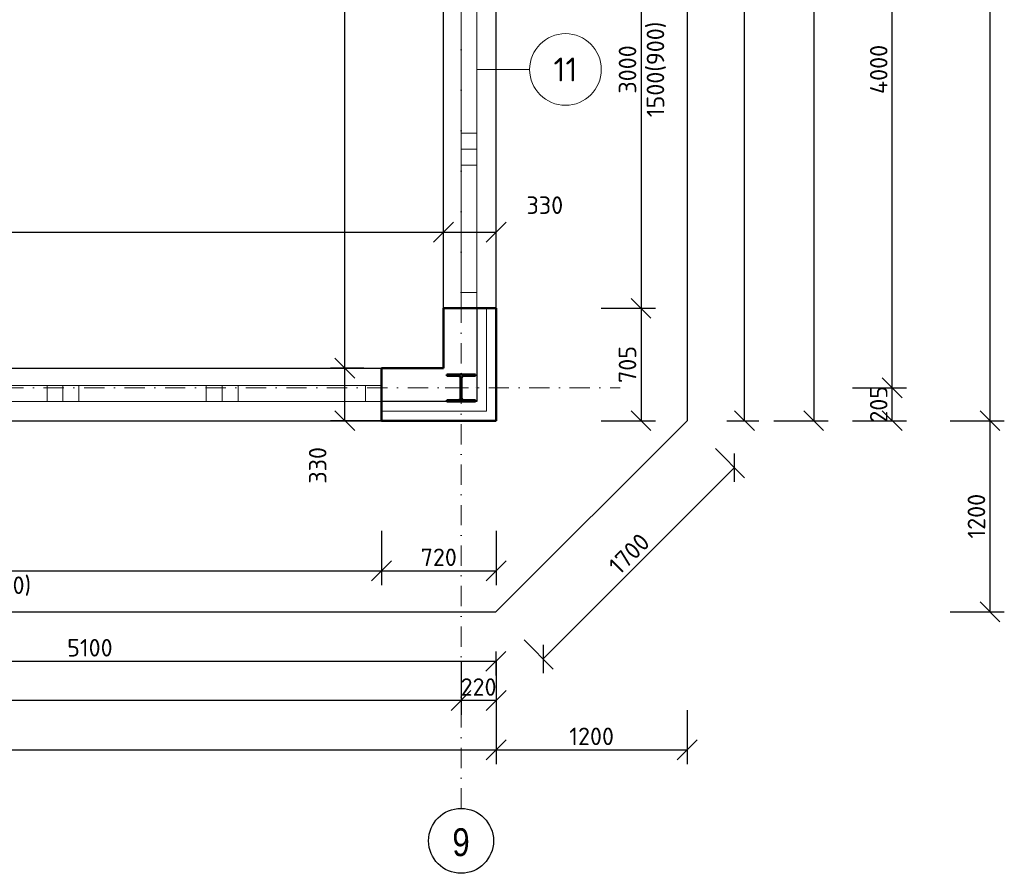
# Model space of a CAD drawing. Header units: millimetres. Extents: x -118752 to 407724, y -73278 to 155058.
# Tile 77 of 256: x 100673 to 106856, y 6270 to 11631. Entities that reach past the tile are written whole.
import ezdxf
from ezdxf.enums import TextEntityAlignment as Align

# ---------------------------------------------------------------- set-up
doc = ezdxf.new("R2010")
doc.units = ezdxf.units.MM
doc.header["$LTSCALE"] = 10
doc.linetypes.add('DASHDOT', pattern=[25.4, 12.7, -6.35, 0, -6.35])
for name, color, linetype, lineweight in [('CKBUBLINY', 1, 'Continuous', 18), ('CKBUBLINY_POPIS', 3, 'Continuous', 25), ('CKIZOLACE', 1, 'Continuous', 18), ('CKKOTY', 3, 'Continuous', 25), ('CKOKNA', 1, 'Continuous', 18), ('CKRASTR', 7, 'DASHDOT', 15), ('CKRASTR_POPIS', 3, 'Continuous', 25), ('CKSTENY_PODROVINOU', 7, 'Continuous', 25), ('CKSTENY_REZ', 6, 'Continuous', 50), ('CSPROFILY_OSY', 1, 'DASHDOT', 18), ('CSPROFILY_REZY', 4, 'Continuous', 50), ('pohledy', 7, 'Continuous', 25)]:
    doc.layers.add(name, color=color, linetype=linetype, lineweight=lineweight)
doc.styles.add('Arial', font='arial.ttf', dxfattribs={"width": 0.8})
doc.styles.get("Standard").update_dxf_attribs({"font": 'isocpeur.ttf'})
doc.linetypes.add('IZOLACE_POLYSTYREN_EXPANDOVANY', pattern='A,1,[224,CADKON.SHX,S=0.01,R=0,X=-0.5,Y=-1.74],-2', length=3)
doc.dimstyles.new('CADKON', dxfattribs={"dimscale": 50, "dimtxt": 2.2, "dimasz": 2.5, "dimexe": 1.8, "dimexo": 5, "dimgap": 0.6, "dimtad": 1, "dimrnd": 1, "dimtxsty": 'Standard', "dimblk1": 'OBLIQUE', "dimblk2": 'OBLIQUE', "dimsah": 1, "dimcen": 2.5, "dimadec": 1, "dimazin": 2, "dimtfac": 1, "dimtdec": 4, "dimtix": 1, "dimtmove": 2, "dimatfit": 3, "dimldrblk": 'OPEN30', "dimfxl": 5, "dimfxlon": 1, "dimtolj": 1, "dimarcsym": 0})

# ---------------------------------------------------------------- blocks, each defined once
blk = doc.blocks.new('_OBLIQUE')
at = {"color": 0, "linetype": 'ByBlock'}
blk.add_line((-0.5, -0.5), (0.5, 0.5), dxfattribs=at)
blk = doc.blocks.new('*D7908')
at = {"layer": 'CKKOTY', "color": 0, "lineweight": -2}
for p, q in [((104324.9, 9818.2), (104664.9, 9818.2)), ((104574.9, 9818.2), (104574.9, 9112.7)), ((104324.9, 9112.7), (104664.9, 9112.7))]:
    blk.add_line(p, q, dxfattribs=at)
at = {"layer": 'Defpoints', "color": 0}
for p in [(103664.4, 9818.2), (103664.4, 9112.7), (104574.9, 9112.7)]:
    blk.add_point(p, dxfattribs=at)
at = {"layer": 'CKKOTY', "color": 0, "lineweight": -2, "xscale": 125, "yscale": 125, "zscale": 125}
for p, rotation in [((104574.9, 9818.2), 90), ((104574.9, 9112.7), 270)]:
    blk.add_blockref('_OBLIQUE', p, dxfattribs=dict(at, rotation=rotation))
at = {"layer": 'CKKOTY', "color": 0, "insert": (104489.9, 9465.4), "char_height": 110, "attachment_point": 5, "rotation": 90}
blk.add_mtext('\\A1;705', dxfattribs=at)
blk = doc.blocks.new('_Open30')
at = {"color": 0, "lineweight": -2}
for p, q in [((-1, 0.268), (0, 0)), ((0, 0), (-1, -0.268)), ((0, 0), (-1, 0))]:
    blk.add_line(p, q, dxfattribs=at)
blk = doc.blocks.new('*D7909')
at = {"layer": 'CKKOTY', "color": 0, "lineweight": -2}
for p, q in [((104324.9, 12818.2), (104664.9, 12818.2)), ((104574.9, 12818.2), (104574.9, 9818.2)), ((104324.9, 9818.2), (104664.9, 9818.2))]:
    blk.add_line(p, q, dxfattribs=at)
at = {"layer": 'Defpoints', "color": 0}
for p in [(103664.4, 12818.2), (103664.4, 9818.2), (104574.9, 9818.2)]:
    blk.add_point(p, dxfattribs=at)
at = {"layer": 'CKKOTY', "color": 0, "lineweight": -2, "xscale": 125, "yscale": 125, "zscale": 125}
for p, rotation in [((104574.9, 12818.2), 90), ((104574.9, 9818.2), 270)]:
    blk.add_blockref('_OBLIQUE', p, dxfattribs=dict(at, rotation=rotation))
at = {"layer": 'CKKOTY', "color": 0, "char_height": 110, "attachment_point": 5, "rotation": 90}
for s, insert in [('\\A1;1500(900)', (104670.9, 11318.2)), ('\\A1;3000', (104489.9, 11318.2))]:
    blk.add_mtext(s, dxfattribs=dict(at, insert=insert))
blk = doc.blocks.new('*D7918')
at = {"layer": 'CKKOTY', "color": 0, "lineweight": -2}
for p, q in [((105409.2, 19068.2), (105749.2, 19068.2)), ((105659.2, 19068.2), (105659.2, 9112.7)), ((105409.2, 9112.7), (105749.2, 9112.7))]:
    blk.add_line(p, q, dxfattribs=at)
at = {"layer": 'Defpoints', "color": 0}
for p in [(103664.4, 19068.2), (103664.4, 9112.7), (105659.2, 9112.7)]:
    blk.add_point(p, dxfattribs=at)
at = {"layer": 'CKKOTY', "color": 0, "lineweight": -2, "xscale": 125, "yscale": 125, "zscale": 125}
for p, rotation in [((105659.2, 19068.2), 90), ((105659.2, 9112.7), 270)]:
    blk.add_blockref('_OBLIQUE', p, dxfattribs=dict(at, rotation=rotation))
at = {"layer": 'CKKOTY', "color": 0, "insert": (105574.2, 14090.4), "char_height": 110, "attachment_point": 5, "rotation": 90}
blk.add_mtext('\\A1;9955', dxfattribs=at)
blk = doc.blocks.new('*D7919')
at = {"layer": 'CKKOTY', "color": 0, "lineweight": -2}
for p, q in [((105902.6, 9318.2), (106242.6, 9318.2)), ((106152.6, 9112.7), (106152.6, 9318.2)), ((105902.6, 9112.7), (106242.6, 9112.7))]:
    blk.add_line(p, q, dxfattribs=at)
at = {"layer": 'Defpoints', "color": 0}
for p in [(103664.4, 9318.2), (106152.6, 9318.2), (103664.4, 9112.7)]:
    blk.add_point(p, dxfattribs=at)
at = {"layer": 'CKKOTY', "color": 0, "lineweight": -2, "xscale": 125, "yscale": 125, "zscale": 125}
for p, rotation in [((106152.6, 9318.2), 270), ((106152.6, 9112.7), 90)]:
    blk.add_blockref('_OBLIQUE', p, dxfattribs=dict(at, rotation=rotation))
at = {"layer": 'CKKOTY', "color": 0, "insert": (106067.6, 9215.4), "char_height": 110, "attachment_point": 5, "rotation": 90}
blk.add_mtext('\\A1;205', dxfattribs=at)
blk = doc.blocks.new('_Open90')
at = {"color": 0, "lineweight": -2}
for p, q in [((-0.5, 0.5), (0, 0)), ((0, 0), (-1, 0)), ((0, 0), (-0.5, -0.5))]:
    blk.add_line(p, q, dxfattribs=at)
blk = doc.blocks.new('*D7920')
at = {"layer": 'CKKOTY', "color": 0, "lineweight": -2}
for p, q in [((105902.6, 13318.2), (106242.6, 13318.2)), ((106152.6, 9318.2), (106152.6, 13318.2)), ((105902.6, 9318.2), (106242.6, 9318.2))]:
    blk.add_line(p, q, dxfattribs=at)
at = {"layer": 'Defpoints', "color": 0}
for p in [(104444.4, 13318.2), (106152.6, 13318.2), (103664.4, 9318.2)]:
    blk.add_point(p, dxfattribs=at)
at = {"layer": 'CKKOTY', "color": 0, "lineweight": -2, "xscale": 125, "yscale": 125, "zscale": 125}
for p, rotation in [((106152.6, 13318.2), 90), ((106152.6, 9318.2), 270)]:
    blk.add_blockref('_OBLIQUE', p, dxfattribs=dict(at, rotation=rotation))
at = {"layer": 'CKKOTY', "color": 0, "insert": (106067.6, 11318.2), "char_height": 110, "attachment_point": 5, "rotation": 90}
blk.add_mtext('\\A1;4000', dxfattribs=at)
blk = doc.blocks.new('*D7927')
at = {"layer": 'CKKOTY', "color": 0, "lineweight": -2}
for p, q in [((106516.4, 41568.2), (106856.4, 41568.2)), ((106766.4, 41568.2), (106766.4, 9112.7)), ((106516.4, 9112.7), (106856.4, 9112.7))]:
    blk.add_line(p, q, dxfattribs=at)
at = {"layer": 'Defpoints', "color": 0}
for p in [(103664.4, 41568.2), (103664.4, 9112.7), (106766.4, 9112.7)]:
    blk.add_point(p, dxfattribs=at)
at = {"layer": 'CKKOTY', "color": 0, "lineweight": -2, "xscale": 125, "yscale": 125, "zscale": 125}
for p, rotation in [((106766.4, 41568.2), 90), ((106766.4, 9112.7), 270)]:
    blk.add_blockref('_OBLIQUE', p, dxfattribs=dict(at, rotation=rotation))
at = {"layer": 'CKKOTY', "color": 0, "insert": (106681.4, 25340.4), "char_height": 110, "attachment_point": 5, "rotation": 90}
blk.add_mtext('\\A1;32455', dxfattribs=at)
blk = doc.blocks.new('*D7929')
at = {"layer": 'CKKOTY', "color": 0, "lineweight": -2}
for p, q in [((102944.4, 8420), (102944.4, 8080)), ((103664.4, 8420), (103664.4, 8080)), ((102944.4, 8170), (103664.4, 8170))]:
    blk.add_line(p, q, dxfattribs=at)
at = {"layer": 'Defpoints', "color": 0}
for p in [(102944.4, 9112.7), (103664.4, 9112.7), (103664.4, 8170)]:
    blk.add_point(p, dxfattribs=at)
at = {"layer": 'CKKOTY', "color": 0, "lineweight": -2, "xscale": 125, "yscale": 125, "zscale": 125, "rotation": 180}
blk.add_blockref('_OBLIQUE', (102944.4, 8170), dxfattribs=at)
at = {"layer": 'CKKOTY', "color": 0, "lineweight": -2, "xscale": 125, "yscale": 125, "zscale": 125}
blk.add_blockref('_OBLIQUE', (103664.4, 8170), dxfattribs=at)
at = {"layer": 'CKKOTY', "color": 0, "insert": (103304.4, 8255), "char_height": 110, "attachment_point": 5}
blk.add_mtext('\\A1;720', dxfattribs=at)
blk = doc.blocks.new('*D7930')
at = {"layer": 'CKKOTY', "color": 0, "lineweight": -2}
for p, q in [((103444.4, 7605.2), (103444.4, 7265.2)), ((103664.4, 7605.2), (103664.4, 7265.2)), ((103664.4, 7355.2), (103444.4, 7355.2))]:
    blk.add_line(p, q, dxfattribs=at)
at = {"layer": 'Defpoints', "color": 0}
for p in [(103444.4, 9112.7), (103664.4, 9112.7), (103444.4, 7355.2)]:
    blk.add_point(p, dxfattribs=at)
at = {"layer": 'CKKOTY', "color": 0, "lineweight": -2, "xscale": 125, "yscale": 125, "zscale": 125}
blk.add_blockref('_OBLIQUE', (103444.4, 7355.2), dxfattribs=at)
at = {"layer": 'CKKOTY', "color": 0, "lineweight": -2, "xscale": 125, "yscale": 125, "zscale": 125, "rotation": 180}
blk.add_blockref('_OBLIQUE', (103664.4, 7355.2), dxfattribs=at)
at = {"layer": 'CKKOTY', "color": 0, "insert": (103554.4, 7440.2), "char_height": 110, "attachment_point": 5}
blk.add_mtext('\\A1;220', dxfattribs=at)
blk = doc.blocks.new('*D7931')
at = {"layer": 'CKKOTY', "color": 0, "lineweight": -2}
for p, q in [((97444.4, 7605.2), (97444.4, 7265.2)), ((103444.4, 7605.2), (103444.4, 7265.2)), ((103444.4, 7355.2), (97444.4, 7355.2))]:
    blk.add_line(p, q, dxfattribs=at)
at = {"layer": 'Defpoints', "color": 0}
for p in [(103444.4, 9112.7), (97444.4, 8170), (97444.4, 7355.2)]:
    blk.add_point(p, dxfattribs=at)
at = {"layer": 'CKKOTY', "color": 0, "lineweight": -2, "xscale": 125, "yscale": 125, "zscale": 125, "rotation": 180}
blk.add_blockref('_OBLIQUE', (97444.4, 7355.2), dxfattribs=at)
at = {"layer": 'CKKOTY', "color": 0, "lineweight": -2, "xscale": 125, "yscale": 125, "zscale": 125}
blk.add_blockref('_OBLIQUE', (103444.4, 7355.2), dxfattribs=at)
at = {"layer": 'CKKOTY', "color": 0, "insert": (100444.4, 7440.2), "char_height": 110, "attachment_point": 5}
blk.add_mtext('\\A1;6000', dxfattribs=at)
blk = doc.blocks.new('*D7935')
at = {"layer": 'CKKOTY', "color": 0, "lineweight": -2}
for p, q in [((86724.4, 7295.4), (86724.4, 6955.4)), ((103664.4, 7295.4), (103664.4, 6955.4)), ((86724.4, 7045.4), (103664.4, 7045.4))]:
    blk.add_line(p, q, dxfattribs=at)
at = {"layer": 'Defpoints', "color": 0}
for p in [(86724.4, 9112.7), (103664.4, 9112.7), (103664.4, 7045.4)]:
    blk.add_point(p, dxfattribs=at)
at = {"layer": 'CKKOTY', "color": 0, "lineweight": -2, "xscale": 125, "yscale": 125, "zscale": 125, "rotation": 180}
blk.add_blockref('_OBLIQUE', (86724.4, 7045.4), dxfattribs=at)
at = {"layer": 'CKKOTY', "color": 0, "lineweight": -2, "xscale": 125, "yscale": 125, "zscale": 125}
blk.add_blockref('_OBLIQUE', (103664.4, 7045.4), dxfattribs=at)
at = {"layer": 'CKKOTY', "color": 0, "insert": (95194.4, 7130.4), "char_height": 110, "attachment_point": 5}
blk.add_mtext('\\A1;16940', dxfattribs=at)
blk = doc.blocks.new('*D7940')
at = {"layer": 'CKKOTY', "color": 0, "lineweight": -2}
for p, q in [((97944.4, 8420), (97944.4, 8080)), ((102944.4, 8420), (102944.4, 8080)), ((97944.4, 8170), (102944.4, 8170))]:
    blk.add_line(p, q, dxfattribs=at)
at = {"layer": 'Defpoints', "color": 0}
for p in [(97944.4, 9112.7), (102944.4, 9112.7), (102944.4, 8170)]:
    blk.add_point(p, dxfattribs=at)
at = {"layer": 'CKKOTY', "color": 0, "lineweight": -2, "xscale": 125, "yscale": 125, "zscale": 125, "rotation": 180}
blk.add_blockref('_OBLIQUE', (97944.4, 8170), dxfattribs=at)
at = {"layer": 'CKKOTY', "color": 0, "lineweight": -2, "xscale": 125, "yscale": 125, "zscale": 125}
blk.add_blockref('_OBLIQUE', (102944.4, 8170), dxfattribs=at)
at = {"layer": 'CKKOTY', "color": 0, "char_height": 110, "attachment_point": 5}
for s, insert in [('\\A1;5000', (100444.4, 8255)), ('\\A1;1500(900)', (100444.4, 8074))]:
    blk.add_mtext(s, dxfattribs=dict(at, insert=insert))
blk = doc.blocks.new('*D7956')
at = {"layer": 'CKKOTY', "color": 0, "lineweight": -2}
for p, q in [((91494.4, 10045.9), (91494.4, 10385.9)), ((103334.4, 10045.9), (103334.4, 10385.9)), ((91494.4, 10295.9), (103334.4, 10295.9))]:
    blk.add_line(p, q, dxfattribs=at)
at = {"layer": 'Defpoints', "color": 0}
for p in [(103334.4, 10295.9), (91494.4, 9442.7), (103334.4, 9442.7)]:
    blk.add_point(p, dxfattribs=at)
at = {"layer": 'CKKOTY', "color": 0, "lineweight": -2, "xscale": 125, "yscale": 125, "zscale": 125, "rotation": 180}
blk.add_blockref('_OBLIQUE', (91494.4, 10295.9), dxfattribs=at)
at = {"layer": 'CKKOTY', "color": 0, "lineweight": -2, "xscale": 125, "yscale": 125, "zscale": 125}
blk.add_blockref('_OBLIQUE', (103334.4, 10295.9), dxfattribs=at)
at = {"layer": 'CKKOTY', "color": 0, "insert": (97414.4, 10380.9), "char_height": 110, "attachment_point": 5}
blk.add_mtext('\\A1;11840', dxfattribs=at)
blk = doc.blocks.new('*D7957')
at = {"layer": 'CKKOTY', "color": 0, "lineweight": -2}
for p, q in [((103334.4, 10045.9), (103334.4, 10385.9)), ((103664.4, 10318.2), (103664.4, 10385.9)), ((103334.4, 10295.9), (103664.4, 10295.9))]:
    blk.add_line(p, q, dxfattribs=at)
at = {"layer": 'Defpoints', "color": 0}
for p in [(103664.4, 10295.9), (103664.4, 9818.2), (103334.4, 9442.7)]:
    blk.add_point(p, dxfattribs=at)
at = {"layer": 'CKKOTY', "color": 0, "lineweight": -2, "xscale": 125, "yscale": 125, "zscale": 125, "rotation": 180}
blk.add_blockref('_OBLIQUE', (103334.4, 10295.9), dxfattribs=at)
at = {"layer": 'CKKOTY', "color": 0, "lineweight": -2, "xscale": 125, "yscale": 125, "zscale": 125}
blk.add_blockref('_OBLIQUE', (103664.4, 10295.9), dxfattribs=at)
at = {"layer": 'CKKOTY', "color": 0, "insert": (103970.7, 10465.9), "char_height": 110, "attachment_point": 5}
blk.add_mtext('\\A1;330', dxfattribs=at)
blk = doc.blocks.new('*D7958')
at = {"layer": 'CKKOTY', "color": 0, "lineweight": -2}
for p, q in [((102834.4, 9442.7), (102624.1, 9442.7)), ((102714.1, 9112.7), (102714.1, 9442.7)), ((102964.1, 9112.7), (102624.1, 9112.7))]:
    blk.add_line(p, q, dxfattribs=at)
at = {"layer": 'Defpoints', "color": 0}
for p in [(102714.1, 9442.7), (103334.4, 9442.7), (103664.4, 9112.7)]:
    blk.add_point(p, dxfattribs=at)
at = {"layer": 'CKKOTY', "color": 0, "lineweight": -2, "xscale": 125, "yscale": 125, "zscale": 125}
for p, rotation in [((102714.1, 9442.7), 90), ((102714.1, 9112.7), 270)]:
    blk.add_blockref('_OBLIQUE', p, dxfattribs=dict(at, rotation=rotation))
at = {"layer": 'CKKOTY', "color": 0, "insert": (102544.1, 8832.1), "char_height": 110, "attachment_point": 5, "rotation": 90}
blk.add_mtext('\\A1;330', dxfattribs=at)
blk = doc.blocks.new('*D8735')
at = {"layer": 'CKKOTY', "color": 0, "lineweight": -2}
for p, q in [((98563.4, 7662.7), (98563.4, 7511.6)), ((103663.3, 7662.7), (103663.3, 7511.6)), ((98563.4, 7601.6), (103663.3, 7601.6))]:
    blk.add_line(p, q, dxfattribs=at)
at = {"layer": 'Defpoints', "color": 0}
for p in [(98563.4, 7912.7), (103663.3, 7912.7), (103663.3, 7601.6)]:
    blk.add_point(p, dxfattribs=at)
at = {"layer": 'CKKOTY', "color": 0, "lineweight": -2, "xscale": 125, "yscale": 125, "zscale": 125, "rotation": 180}
blk.add_blockref('_OBLIQUE', (98563.4, 7601.6), dxfattribs=at)
at = {"layer": 'CKKOTY', "color": 0, "lineweight": -2, "xscale": 125, "yscale": 125, "zscale": 125}
blk.add_blockref('_OBLIQUE', (103663.3, 7601.6), dxfattribs=at)
at = {"layer": 'CKKOTY', "color": 0, "insert": (101113.4, 7686.6), "char_height": 110, "attachment_point": 5}
blk.add_mtext('\\A1;5100', dxfattribs=at)
blk = doc.blocks.new('*D8736')
at = {"layer": 'CKKOTY', "color": 0, "lineweight": -2}
for p, q in [((105042.5, 8937.2), (105225.4, 8754.2)), ((103959.3, 7616.4), (105161.8, 8817.8)), ((103840, 7735.8), (104022.9, 7552.8))]:
    blk.add_line(p, q, dxfattribs=at)
at = {"layer": 'Defpoints', "color": 0}
for p in [(104865.8, 9114.1), (105161.8, 8817.8), (103663.3, 7912.7)]:
    blk.add_point(p, dxfattribs=at)
at = {"layer": 'CKKOTY', "color": 0, "lineweight": -2, "xscale": 125, "yscale": 125, "zscale": 125}
for p, rotation in [((105161.8, 8817.8), 44.97496568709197), ((103959.3, 7616.4), 224.974965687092)]:
    blk.add_blockref('_OBLIQUE', p, dxfattribs=dict(at, rotation=rotation))
at = {"layer": 'CKKOTY', "color": 0, "insert": (104500.5, 8277.3), "char_height": 110, "attachment_point": 5, "rotation": 44.97497}
blk.add_mtext('\\A1;1700', dxfattribs=at)
blk = doc.blocks.new('*D8737')
at = {"layer": 'CKKOTY', "color": 0, "lineweight": -2}
for p, q in [((105114.4, 17818.2), (105314.7, 17818.2)), ((105224.7, 9112.7), (105224.7, 17818.2)), ((105114.4, 9112.7), (105314.7, 9112.7))]:
    blk.add_line(p, q, dxfattribs=at)
at = {"layer": 'Defpoints', "color": 0}
for p in [(104864.4, 17818.2), (105224.7, 17818.2), (104864.4, 9112.7)]:
    blk.add_point(p, dxfattribs=at)
at = {"layer": 'CKKOTY', "color": 0, "lineweight": -2, "xscale": 125, "yscale": 125, "zscale": 125}
for p, rotation in [((105224.7, 17818.2), 90), ((105224.7, 9112.7), 270)]:
    blk.add_blockref('_OBLIQUE', p, dxfattribs=dict(at, rotation=rotation))
at = {"layer": 'CKKOTY', "color": 0, "insert": (105139.7, 13465.4), "char_height": 110, "attachment_point": 5, "rotation": 90}
blk.add_mtext('\\A1;8705', dxfattribs=at)
blk = doc.blocks.new('*D8797')
at = {"layer": 'CKKOTY', "color": 0, "lineweight": -2}
for p, q in [((102834.4, 14643.2), (102624.1, 14643.2)), ((102714.1, 9442.7), (102714.1, 14643.2)), ((102834.4, 9442.7), (102624.1, 9442.7))]:
    blk.add_line(p, q, dxfattribs=at)
at = {"layer": 'Defpoints', "color": 0}
for p in [(102714.1, 14643.2), (103334.4, 14643.2), (103334.4, 9442.7)]:
    blk.add_point(p, dxfattribs=at)
at = {"layer": 'CKKOTY', "color": 0, "lineweight": -2, "xscale": 125, "yscale": 125, "zscale": 125}
for p, rotation in [((102714.1, 14643.2), 90), ((102714.1, 9442.7), 270)]:
    blk.add_blockref('_OBLIQUE', p, dxfattribs=dict(at, rotation=rotation))
at = {"layer": 'CKKOTY', "color": 0, "insert": (102629.1, 12042.9), "char_height": 110, "attachment_point": 5, "rotation": 90}
blk.add_mtext('\\A1;5200', dxfattribs=at)
blk = doc.blocks.new('*D8841')
at = {"layer": 'CKKOTY', "color": 0, "lineweight": -2}
for p, q in [((103664.4, 7295.4), (103664.4, 6955.4)), ((104864.4, 7295.4), (104864.4, 6955.4)), ((103664.4, 7045.4), (104864.4, 7045.4))]:
    blk.add_line(p, q, dxfattribs=at)
at = {"layer": 'Defpoints', "color": 0}
for p in [(103664.4, 9112.7), (104864.4, 9112.7), (104864.4, 7045.4)]:
    blk.add_point(p, dxfattribs=at)
at = {"layer": 'CKKOTY', "color": 0, "lineweight": -2, "xscale": 125, "yscale": 125, "zscale": 125, "rotation": 180}
blk.add_blockref('_OBLIQUE', (103664.4, 7045.4), dxfattribs=at)
at = {"layer": 'CKKOTY', "color": 0, "lineweight": -2, "xscale": 125, "yscale": 125, "zscale": 125}
blk.add_blockref('_OBLIQUE', (104864.4, 7045.4), dxfattribs=at)
at = {"layer": 'CKKOTY', "color": 0, "insert": (104264.4, 7130.4), "char_height": 110, "attachment_point": 5}
blk.add_mtext('\\A1;1200', dxfattribs=at)
blk = doc.blocks.new('*D8842')
at = {"layer": 'CKKOTY', "color": 0, "lineweight": -2}
for p, q in [((106516.4, 9112.7), (106856.4, 9112.7)), ((106766.4, 9112.7), (106766.4, 7912.7)), ((106516.4, 7912.7), (106856.4, 7912.7))]:
    blk.add_line(p, q, dxfattribs=at)
at = {"layer": 'Defpoints', "color": 0}
for p in [(103664.4, 9112.7), (103663.3, 7912.7), (106766.4, 7912.7)]:
    blk.add_point(p, dxfattribs=at)
at = {"layer": 'CKKOTY', "color": 0, "lineweight": -2, "xscale": 125, "yscale": 125, "zscale": 125}
for p, rotation in [((106766.4, 9112.7), 90), ((106766.4, 7912.7), 270)]:
    blk.add_blockref('_OBLIQUE', p, dxfattribs=dict(at, rotation=rotation))
at = {"layer": 'CKKOTY', "color": 0, "insert": (106681.4, 8512.7), "char_height": 110, "attachment_point": 5, "rotation": 90}
blk.add_mtext('\\A1;1200', dxfattribs=at)
blk = doc.blocks.new('CK_S_EXT_HEAHEA180')
for p, q in [((-90, 85.5), (90, 85.5)), ((-90, 85.5), (-90, 76)), ((-90, 76), (-18, 76)), ((90, 76), (18, 76)), ((90, 85.5), (90, 76)), ((-3, -61), (-3, 61)), ((3, -61), (3, 61)), ((-90, -85.5), (-90, -76)), ((-90, -76), (-18, -76)), ((-90, -85.5), (90, -85.5)), ((90, -76), (18, -76)), ((90, -85.5), (90, -76))]:
    blk.add_line(p, q)
for centre, start, end in [((-18, 61), 0, 90), ((18, 61), 90, 180), ((-18, -61), 270, 0), ((18, -61), 180, 270)]:
    blk.add_arc(centre, 15, start, end)
blk = doc.blocks.new('CK_BUBBLE_1_0_0')
at = {"color": 0, "linetype": 'ByBlock', "lineweight": -2}
blk.add_circle((0, 0), 1, dxfattribs=at)

msp = doc.modelspace()

# ---------------------------------------------------------------- linework, layer by layer
at = {"layer": 'CKBUBLINY'}
msp.add_line((103875.271, 11318.166), (103544.387, 11318.166), dxfattribs=at)
at = {"layer": 'CKIZOLACE', "linetype": 'IZOLACE_POLYSTYREN_EXPANDOVANY', "ltscale": 3}
msp.add_lwpolyline([(103604.387, 9818.166), (103604.387, 9172.666), (102944.387, 9172.666)], dxfattribs=at)
at = {"layer": 'CKOKNA'}
for p, q in [((103444.387, 10918.166), (103444.387, 11718.166)), ((103544.387, 10918.166), (103544.387, 11718.166)), ((103544.387, 10918.166), (103444.387, 10918.166)), ((103444.387, 10918.166), (103444.387, 10818.166)), ((103544.387, 10918.166), (103544.387, 10818.166)), ((103544.387, 10818.166), (103444.387, 10818.166)), ((103444.387, 10818.166), (103444.387, 10718.166)), ((103544.387, 10818.166), (103544.387, 10718.166)), ((103444.387, 9918.166), (103444.387, 10718.166)), ((103544.387, 10718.166), (103444.387, 10718.166)), ((103544.387, 9918.166), (103544.387, 10718.166)), ((103544.387, 9918.166), (103444.387, 9918.166)), ((103444.387, 9918.166), (103444.387, 9818.166)), ((103544.387, 9918.166), (103544.387, 9818.166)), ((103544.387, 9818.166), (103444.387, 9818.166)), ((100044.387, 9332.666), (100844.387, 9332.666)), ((100944.387, 9332.666), (100844.387, 9332.666)), ((100844.387, 9232.666), (100844.387, 9332.666)), ((100944.387, 9232.666), (100944.387, 9332.666)), ((101044.387, 9332.666), (100944.387, 9332.666)), ((101044.387, 9332.666), (101844.387, 9332.666)), ((101044.387, 9232.666), (101044.387, 9332.666)), ((101944.387, 9332.666), (101844.387, 9332.666)), ((101844.387, 9232.666), (101844.387, 9332.666)), ((101944.387, 9232.666), (101944.387, 9332.666)), ((102044.387, 9332.666), (101944.387, 9332.666)), ((102044.387, 9332.666), (102844.387, 9332.666)), ((102044.387, 9232.666), (102044.387, 9332.666)), ((102844.387, 9232.666), (102844.387, 9332.666)), ((102844.387, 9332.666), (102944.387, 9332.666)), ((102944.387, 9232.666), (102944.387, 9332.666)), ((100044.387, 9232.666), (100844.387, 9232.666)), ((100944.387, 9232.666), (100844.387, 9232.666)), ((101044.387, 9232.666), (100944.387, 9232.666)), ((101044.387, 9232.666), (101844.387, 9232.666)), ((101944.387, 9232.666), (101844.387, 9232.666)), ((102044.387, 9232.666), (101944.387, 9232.666)), ((102044.387, 9232.666), (102844.387, 9232.666)), ((102844.387, 9232.666), (102944.387, 9232.666))]:
    msp.add_line(p, q, dxfattribs=at)
at = {"layer": 'CKRASTR'}
for p, q in [((103444.387, 6677.167), (103444.387, 42318.166)), ((82782.01, 9318.166), (104444.387, 9318.166))]:
    msp.add_line(p, q, dxfattribs=at)
at = {"layer": 'CKRASTR_POPIS'}
msp.add_circle((103444.387, 6474.353), 203.923, dxfattribs=at)
at = {"layer": 'CKSTENY_PODROVINOU'}
for p, q in [((104864.387, 17818.166), (104864.387, 9112.666)), ((103334.387, 9818.166), (103334.387, 12818.166)), ((103664.387, 9818.166), (103664.387, 12818.166)), ((103544.387, 9818.166), (103544.387, 9232.666)), ((103544.387, 9818.166), (103664.387, 9818.166)), ((97944.387, 9442.666), (102944.387, 9442.666)), ((103544.387, 9232.666), (102944.387, 9232.666)), ((102944.387, 9232.666), (102944.387, 9112.666)), ((97944.387, 9112.666), (102944.387, 9112.666)), ((98563.387, 7912.666), (103663.329, 7912.666))]:
    msp.add_line(p, q, dxfattribs=at)
at = {"layer": 'CKSTENY_REZ'}
for p, q in [((103334.387, 9818.166), (103334.387, 9442.666)), ((103664.387, 9818.166), (103334.387, 9818.166)), ((103664.387, 9818.166), (103664.387, 9112.666)), ((102944.387, 9112.666), (102944.387, 9442.666)), ((103334.387, 9442.666), (102944.387, 9442.666)), ((103664.387, 9112.666), (102944.387, 9112.666))]:
    msp.add_line(p, q, dxfattribs=at)
at = {"layer": 'CSPROFILY_OSY'}
for p, q in [((103444.387, 9222.666), (103444.387, 9413.666)), ((103344.387, 9318.166), (103544.387, 9318.166))]:
    msp.add_line(p, q, dxfattribs=at)
at = {"layer": 'pohledy'}
msp.add_line((103663.329, 7912.666), (104864.387, 9112.666), dxfattribs=at)

# ---------------------------------------------------------------- block references
at = {"layer": 'CKBUBLINY'}
ref = msp.add_blockref('CK_BUBBLE_1_0_0', (104100.271, 11318.166), dxfattribs=dict(at, xscale=225, yscale=225, zscale=225))
ref.add_attrib('NUM1', '11', dxfattribs={"layer": 'CKBUBLINY_POPIS', "height": 150}).set_placement((104100.271, 11318.166), align=Align.MIDDLE_CENTER)
at = {"layer": 'CSPROFILY_REZY'}
msp.add_blockref('CK_S_EXT_HEAHEA180', (103444.387, 9318.166), dxfattribs=at)

# ---------------------------------------------------------------- texts
at = {"layer": 'CKRASTR_POPIS', "style": 'Arial', "width": 0.8}
msp.add_text('9', height=175, dxfattribs=at).set_placement((103444.387, 6465.895), align=Align.MIDDLE)

# ---------------------------------------------------------------- dimensions: what is measured, and where the dimension line sits
at = {"layer": 'CKKOTY'}
for base, p1, p2, override, picture, middle in [((106766.379, 9112.666), (103664.387, 41568.166), (103664.387, 9112.666), {"dimscale": 50, "dimexo": 10, "dimldrblk": 'Open90'}, '*D7927', (106681.379, 25340.416)), ((105659.156, 9112.666), (103664.387, 19068.166), (103664.387, 9112.666), {"dimscale": 50, "dimexo": 10, "dimtmove": 2}, '*D7918', (105574.156, 14090.416)), ((102714.073, 14643.166), (103334.387, 9442.666), (103334.387, 14643.166), {"dimscale": 50, "dimexo": 10, "dimtmove": 2}, '*D8797', (102629.073, 12042.916)), ((106152.628, 13318.166), (103664.387, 9318.166), (104444.387, 13318.166), {"dimscale": 50, "dimexo": 10, "dimtmove": 2}, '*D7920', (106067.628, 11318.166)), ((104574.881, 9112.666), (103664.387, 9818.166), (103664.387, 9112.666), {"dimscale": 50, "dimexo": 10, "dimtmove": 2}, '*D7908', (104489.881, 9465.416)), ((106152.628, 9318.166), (103664.387, 9112.666), (103664.387, 9318.166), {"dimscale": 50, "dimexo": 10, "dimldrblk": 'Open90'}, '*D7919', (106067.628, 9215.416)), ((106766.379, 7912.666), (103664.387, 9112.666), (103663.329, 7912.666), {"dimtmove": 2}, '*D8842', (106681.379, 8512.666))]:
    dim = msp.add_linear_dim(base=base, p1=p1, p2=p2, angle=90, dimstyle='CADKON', override=override, dxfattribs=at)
    dim.commit()
    dim.dimension.update_dxf_attribs({"geometry": picture, "text_midpoint": middle})
dim = msp.add_linear_dim(base=(105224.745, 17818.166), p1=(104864.387, 9112.666), p2=(104864.387, 17818.166), angle=90, dimstyle='CADKON', dxfattribs=at)
dim.commit()
dim.dimension.update_dxf_attribs({"geometry": '*D8737', "text_midpoint": (105139.745, 13465.416)})
dim = msp.add_linear_dim(base=(104574.881, 9818.166), p1=(103664.387, 12818.166), p2=(103664.387, 9818.166), angle=90, text='<>\\X1500(900)', dimstyle='CADKON', override={"dimscale": 50, "dimexo": 10, "dimtmove": 2}, dxfattribs=at)
dim.commit()
dim.dimension.update_dxf_attribs({"geometry": '*D7909', "text_midpoint": (104489.881, 11318.166)})
dim = msp.add_linear_dim(base=(103664.387, 10295.854), p1=(103334.387, 9442.666), p2=(103664.387, 9818.166), dimstyle='CADKON', override={"dimscale": 50, "dimexo": 10, "dimtmove": 2}, dxfattribs=at)
dim.commit()
dim.dimension.update_dxf_attribs({"geometry": '*D7957', "text_midpoint": (103970.697, 10465.854), "dimtype": 160})
for base, p1, p2, override, picture, middle in [((103334.387, 10295.854), (91494.387, 9442.666), (103334.387, 9442.666), {"dimscale": 50, "dimexo": 10, "dimtmove": 2}, '*D7956', (97414.387, 10380.854)), ((103664.387, 7045.429), (86724.387, 9112.666), (103664.387, 9112.666), {"dimscale": 50, "dimexo": 10, "dimldrblk": 'Open90'}, '*D7935', (95194.387, 7130.429)), ((97444.387, 7355.169), (103444.387, 9112.666), (97444.387, 8170.01), {"dimscale": 50, "dimexo": 10, "dimtmove": 2}, '*D7931', (100444.387, 7440.169)), ((103664.387, 8170.01), (102944.387, 9112.666), (103664.387, 9112.666), {"dimscale": 50, "dimexo": 10, "dimtmove": 2}, '*D7929', (103304.387, 8255.01)), ((103444.387, 7355.169), (103664.387, 9112.666), (103444.387, 9112.666), {"dimscale": 50, "dimexo": 10, "dimldrblk": 'Open90'}, '*D7930', (103554.387, 7440.169))]:
    dim = msp.add_linear_dim(base=base, p1=p1, p2=p2, dimstyle='CADKON', override=override, dxfattribs=at)
    dim.commit()
    dim.dimension.update_dxf_attribs({"geometry": picture, "text_midpoint": middle})
dim = msp.add_linear_dim(base=(102714.073, 9442.666), p1=(103664.387, 9112.666), p2=(103334.387, 9442.666), angle=90, dimstyle='CADKON', override={"dimscale": 50, "dimexo": 10, "dimldrblk": 'Open90'}, dxfattribs=at)
dim.commit()
dim.dimension.update_dxf_attribs({"geometry": '*D7958', "text_midpoint": (102544.073, 8832.138), "dimtype": 160})
dim = msp.add_linear_dim(base=(102944.387, 8170.01), p1=(97944.387, 9112.666), p2=(102944.387, 9112.666), text='<>\\X1500(900)', dimstyle='CADKON', override={"dimscale": 50, "dimexo": 10, "dimtmove": 2}, dxfattribs=at)
dim.commit()
dim.dimension.update_dxf_attribs({"geometry": '*D7940', "text_midpoint": (100444.387, 8255.01)})
for base, p1, p2, picture, middle in [((104864.387, 7045.429), (103664.387, 9112.666), (104864.387, 9112.666), '*D8841', (104264.387, 7130.429)), ((103663.329, 7601.646), (98563.387, 7912.666), (103663.329, 7912.666), '*D8735', (101113.358, 7686.646))]:
    dim = msp.add_linear_dim(base=base, p1=p1, p2=p2, dimstyle='CADKON', dxfattribs=at)
    dim.commit()
    dim.dimension.update_dxf_attribs({"geometry": picture, "text_midpoint": middle})
dim = msp.add_aligned_dim(p1=(103663.3286, 7912.6659), p2=(104865.7974, 9114.0843), distance=-418.7566, dimstyle='CADKON', dxfattribs=at)
dim.commit()
dim.dimension.update_dxf_attribs({"geometry": '*D8736', "text_midpoint": (104500.4614, 8277.2705)})

doc.saveas('drawing.dxf')
